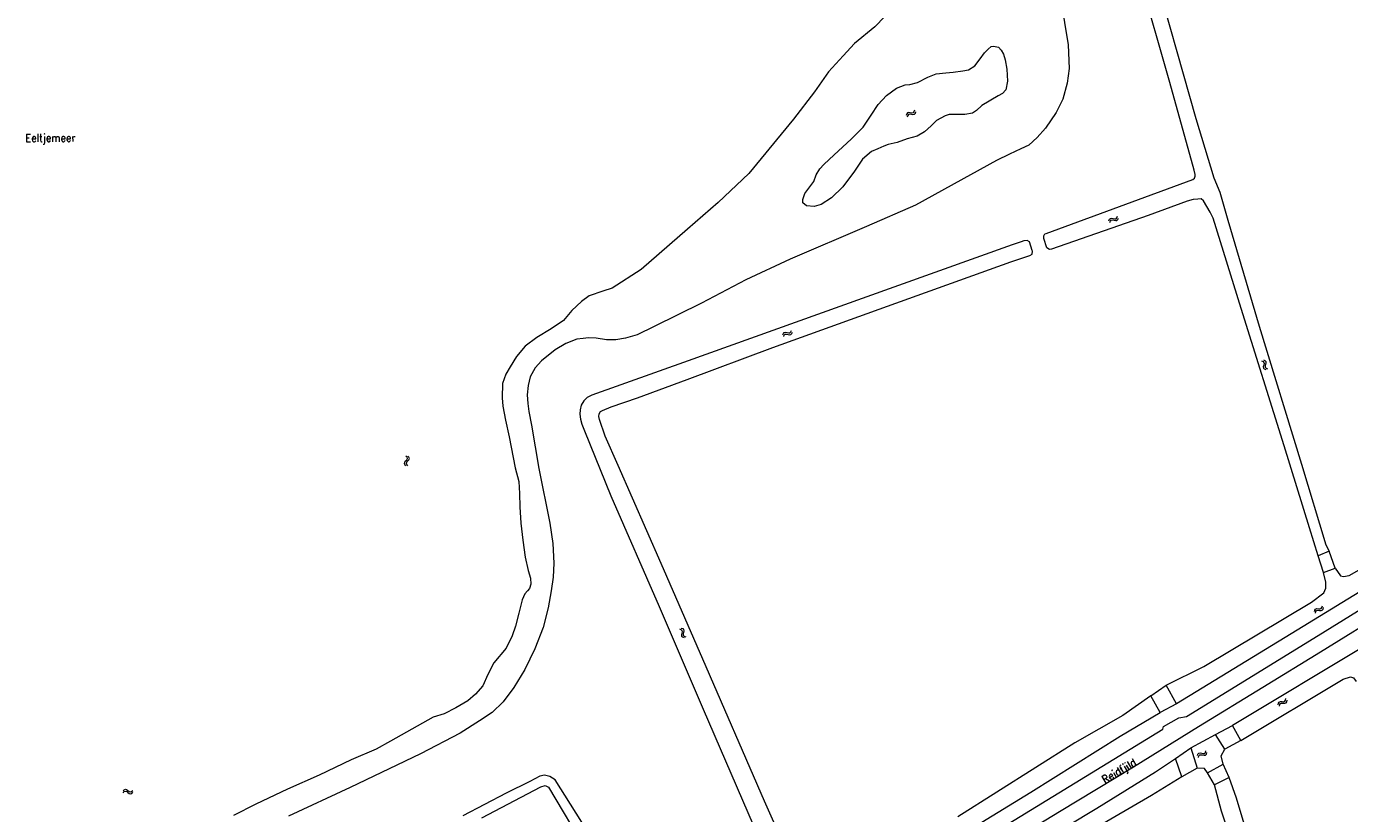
# Model space of a CAD drawing. Header units: metres. Extents: x 189705 to 199106, y 581686 to 588448.
# Tile 113 of 256: x 191460 to 191799, y 587653 to 587855. Entities that reach past the tile are written whole.
import ezdxf

# ---------------------------------------------------------------- set-up
doc = ezdxf.new("R2010")
doc.units = ezdxf.units.M
doc.layers.add('B-WA-OG-GBKN-G', color=7, linetype='Continuous', lineweight=18)
doc.styles.add('Style-STANDARD', font='STANDARD.shx')

msp = doc.modelspace()

# ---------------------------------------------------------------- linework, layer by layer
at = {"layer": 'B-WA-OG-GBKN-G'}
for p, q in [((191685.399, 587832.489), (191685.273, 587832.099)), ((191685.612, 587832.75), (191685.399, 587832.489)), ((191685.659, 587832.065), (191685.533, 587831.676)), ((191685.934, 587832.82), (191685.612, 587832.75)), ((191685.873, 587832.325), (191685.659, 587832.065)), ((191686.194, 587832.395), (191685.873, 587832.325)), ((191686.337, 587832.756), (191685.934, 587832.82)), ((191686.598, 587832.334), (191686.194, 587832.395)), ((191686.748, 587832.7), (191686.337, 587832.756)), ((191687, 587832.272), (191686.598, 587832.334)), ((191687.066, 587832.772), (191686.748, 587832.7)), ((191687.331, 587832.347), (191687, 587832.272)), ((191687.274, 587833.026), (191687.066, 587832.772)), ((191687.4, 587833.413), (191687.274, 587833.026)), ((191687.536, 587832.602), (191687.331, 587832.347)), ((191687.66, 587832.99), (191687.536, 587832.602)), ((191737.196, 587805.126), (191737.35, 587805.503)), ((191737.35, 587805.503), (191737.575, 587805.741)), ((191737.421, 587804.683), (191737.578, 587805.059)), ((191737.575, 587805.741), (191737.91, 587805.789)), ((191737.578, 587805.059), (191737.805, 587805.296)), ((191737.805, 587805.296), (191738.128, 587805.343)), ((191737.91, 587805.789), (191738.306, 587805.696)), ((191738.128, 587805.343), (191738.533, 587805.254)), ((191738.306, 587805.696), (191738.704, 587805.603)), ((191738.533, 587805.254), (191738.93, 587805.159)), ((191738.704, 587805.603), (191739.03, 587805.647)), ((191738.93, 587805.159), (191739.256, 587805.203)), ((191739.03, 587805.647), (191739.264, 587805.889)), ((191739.256, 587805.203), (191739.489, 587805.446)), ((191739.264, 587805.889), (191739.42, 587806.267)), ((191739.489, 587805.446), (191739.645, 587805.824)), ((191653.68, 587775.9), (191653.834, 587776.277)), ((191653.834, 587776.277), (191654.059, 587776.515)), ((191653.905, 587775.457), (191654.062, 587775.833)), ((191654.059, 587776.515), (191654.394, 587776.563)), ((191654.062, 587775.833), (191654.289, 587776.07)), ((191654.289, 587776.07), (191654.612, 587776.117)), ((191654.394, 587776.563), (191654.79, 587776.47)), ((191654.612, 587776.117), (191655.017, 587776.028)), ((191654.79, 587776.47), (191655.188, 587776.377)), ((191655.017, 587776.028), (191655.414, 587775.933)), ((191655.188, 587776.377), (191655.514, 587776.421)), ((191655.414, 587775.933), (191655.74, 587775.977)), ((191655.514, 587776.421), (191655.748, 587776.663)), ((191655.74, 587775.977), (191655.973, 587776.22)), ((191655.748, 587776.663), (191655.904, 587777.041)), ((191655.973, 587776.22), (191656.129, 587776.598)), ((191776.298, 587769.257), (191776.668, 587769.087)), ((191776.668, 587769.087), (191776.897, 587768.851)), ((191776.83, 587768.125), (191776.721, 587767.732)), ((191776.721, 587767.732), (191776.754, 587767.405)), ((191776.748, 587769.466), (191777.12, 587769.299)), ((191776.933, 587768.527), (191776.83, 587768.125)), ((191776.897, 587768.851), (191776.933, 587768.527)), ((191777.12, 587769.299), (191777.35, 587769.066)), ((191777.279, 587768.337), (191777.173, 587767.943)), ((191777.173, 587767.943), (191777.206, 587767.615)), ((191777.206, 587767.615), (191777.44, 587767.373)), ((191777.386, 587768.729), (191777.279, 587768.337)), ((191777.35, 587769.066), (191777.386, 587768.729)), ((191776.754, 587767.405), (191776.989, 587767.163)), ((191776.989, 587767.163), (191777.362, 587766.994)), ((191777.44, 587767.373), (191777.812, 587767.204)), ((191557.156, 587743.616), (191557.424, 587743.924)), ((191557.434, 587744.553), (191557.173, 587744.868)), ((191557.424, 587743.924), (191557.538, 587744.233)), ((191557.538, 587744.233), (191557.434, 587744.553)), ((191557.653, 587743.609), (191557.923, 587743.916)), ((191557.93, 587744.545), (191557.669, 587744.859)), ((191557.923, 587743.916), (191558.036, 587744.225)), ((191558.036, 587744.225), (191557.93, 587744.545)), ((191556.774, 587742.99), (191556.889, 587743.309)), ((191556.879, 587742.68), (191556.774, 587742.99)), ((191557.141, 587742.368), (191556.879, 587742.68)), ((191556.889, 587743.309), (191557.156, 587743.616)), ((191557.275, 587742.986), (191557.385, 587743.293)), ((191557.378, 587742.674), (191557.275, 587742.986)), ((191557.637, 587742.36), (191557.378, 587742.674)), ((191557.385, 587743.293), (191557.653, 587743.609)), ((191791.758, 587706.06), (191791.86, 587706.456)), ((191789.818, 587705.014), (191789.917, 587705.409)), ((191789.917, 587705.409), (191790.107, 587705.676)), ((191790.103, 587704.607), (191790.205, 587705.002)), ((191790.107, 587705.676), (191790.432, 587705.771)), ((191790.205, 587705.002), (191790.397, 587705.268)), ((191790.397, 587705.268), (191790.71, 587705.36)), ((191790.432, 587705.771), (191790.837, 587705.734)), ((191790.71, 587705.36), (191791.124, 587705.328)), ((191790.837, 587705.734), (191791.244, 587705.698)), ((191791.124, 587705.328), (191791.53, 587705.29)), ((191791.244, 587705.698), (191791.561, 587705.788)), ((191791.53, 587705.29), (191791.847, 587705.379)), ((191791.561, 587705.788), (191791.758, 587706.06)), ((191791.847, 587705.379), (191792.043, 587705.653)), ((191792.043, 587705.653), (191792.145, 587706.049)), ((191627.223, 587700.578), (191627.599, 587700.423)), ((191627.599, 587700.423), (191627.837, 587700.196)), ((191627.665, 587700.805), (191628.042, 587700.652)), ((191627.885, 587699.874), (191627.797, 587699.468)), ((191627.837, 587700.196), (191627.885, 587699.874)), ((191628.042, 587700.652), (191628.281, 587700.428)), ((191628.238, 587699.697), (191628.147, 587699.299)), ((191628.33, 587700.093), (191628.238, 587699.697)), ((191628.281, 587700.428), (191628.33, 587700.093)), ((191627.797, 587699.468), (191627.704, 587699.071)), ((191627.704, 587699.071), (191627.749, 587698.745)), ((191627.749, 587698.745), (191627.993, 587698.513)), ((191627.993, 587698.513), (191628.372, 587698.358)), ((191628.147, 587699.299), (191628.193, 587698.973)), ((191628.193, 587698.973), (191628.435, 587698.74)), ((191628.435, 587698.74), (191628.814, 587698.585)), ((191782.441, 587682.332), (191782.519, 587682.733)), ((191780.565, 587681.173), (191780.641, 587681.573)), ((191780.641, 587681.573), (191780.814, 587681.851)), ((191780.814, 587681.851), (191781.133, 587681.965)), ((191780.873, 587680.784), (191780.952, 587681.184)), ((191780.952, 587681.184), (191781.128, 587681.461)), ((191781.128, 587681.461), (191781.435, 587681.571)), ((191781.133, 587681.965), (191781.54, 587681.952)), ((191781.435, 587681.571), (191781.85, 587681.564)), ((191781.54, 587681.952), (191781.948, 587681.94)), ((191781.85, 587681.564), (191782.258, 587681.549)), ((191781.948, 587681.94), (191782.259, 587682.048)), ((191782.258, 587681.549), (191782.569, 587681.657)), ((191782.259, 587682.048), (191782.441, 587682.332)), ((191782.569, 587681.657), (191782.749, 587681.942)), ((191782.749, 587681.942), (191782.827, 587682.344)), ((191761.909, 587668.955), (191762.053, 587669.338)), ((191759.866, 587668.126), (191760.008, 587668.508)), ((191760.008, 587668.508), (191760.225, 587668.753)), ((191760.105, 587667.691), (191760.25, 587668.072)), ((191760.225, 587668.753), (191760.559, 587668.812)), ((191760.25, 587668.072), (191760.47, 587668.316)), ((191760.47, 587668.316), (191760.791, 587668.373)), ((191760.559, 587668.812), (191760.958, 587668.731)), ((191760.791, 587668.373), (191761.198, 587668.297)), ((191760.958, 587668.731), (191761.358, 587668.651)), ((191761.198, 587668.297), (191761.598, 587668.214)), ((191761.358, 587668.651), (191761.683, 587668.706)), ((191761.598, 587668.214), (191761.923, 587668.269)), ((191761.683, 587668.706), (191761.909, 587668.955)), ((191761.923, 587668.269), (191762.148, 587668.52)), ((191762.148, 587668.52), (191762.292, 587668.902)), ((191484.701, 587659.129), (191484.999, 587659.406)), ((191484.999, 587659.406), (191485.303, 587659.528)), ((191485.019, 587658.908), (191485.325, 587659.027)), ((191485.303, 587659.528), (191485.627, 587659.431)), ((191485.325, 587659.027), (191485.638, 587658.935)), ((191485.627, 587659.431), (191485.947, 587659.18)), ((191485.947, 587659.18), (191486.27, 587658.929)), ((191486.898, 587658.954), (191487.198, 587659.231)), ((191484.719, 587658.632), (191485.019, 587658.908)), ((191485.638, 587658.935), (191485.968, 587658.684)), ((191485.968, 587658.684), (191486.288, 587658.431)), ((191486.27, 587658.929), (191486.584, 587658.832)), ((191486.288, 587658.431), (191486.603, 587658.334)), ((191486.584, 587658.832), (191486.898, 587658.954)), ((191486.603, 587658.334), (191486.917, 587658.457)), ((191486.917, 587658.457), (191487.217, 587658.735))]:
    msp.add_line(p, q, dxfattribs=at)
at = {"layer": 'B-WA-OG-GBKN-G', "flags": 128}
for points in [[(191747.905, 587872.072), (191759.423, 587831.285), (191764.034, 587816.131), (191765.601, 587812.479), (191767.651, 587805.25), (191775.675, 587778.12), (191786.558, 587742.769), (191792.753, 587722.122), (191793.627, 587720.478)], [(191790.822, 587719.323), (191788.553, 587726.481), (191782.113, 587747.45), (191771.033, 587782.674), (191763.894, 587805.772), (191763.125, 587807.333), (191761.448, 587810.201), (191760.786, 587810.701), (191759.975, 587810.695), (191758.748, 587810.561), (191757.234, 587810.133), (191747.28, 587806.454), (191722.491, 587797.841), (191721.983, 587797.76), (191721.312, 587798.187), (191720.5, 587800.569), (191720.521, 587801.26), (191720.808, 587801.739), (191721.141, 587801.903), (191722.72, 587802.451), (191758.656, 587815.66), (191759.128, 587816), (191759.304, 587816.526), (191759.271, 587817.012), (191759.068, 587818.116), (191752.825, 587840.518), (191745.069, 587867.768)], [(191682.311, 587859.966), (191677.251, 587854.809), (191672.022, 587850.55), (191669.158, 587847.339), (191665.418, 587843.283), (191661.772, 587838.158), (191656.41, 587831.133), (191644.95, 587817.246), (191637.127, 587809.774), (191629.295, 587803.005), (191617.392, 587792.598), (191609.985, 587787.831), (191607.573, 587787.09), (191604.089, 587785.873), (191602.162, 587784.448), (191599.621, 587782.171), (191597.496, 587779.572), (191594.329, 587777.481), (191590.706, 587775.233), (191587.693, 587773.014), (191585.47, 587770.378), (191583.874, 587767.716)], [(191724.877, 587861.616), (191726.733, 587850.178), (191727.042, 587844.128), (191726.521, 587840.34), (191725.4, 587836.297), (191723.69, 587832.864), (191720.974, 587828.872), (191718.789, 587826.464), (191716.697, 587824.452), (191714.629, 587823.52), (191711.701, 587822.175), (191708.421, 587820.537), (191701.779, 587816.874), (191687.633, 587809.144), (191675.1, 587803.658), (191655.54, 587795.275), (191644.215, 587789.996)], [(191699.801, 587843.495), (191701.232, 587843.814), (191702.869, 587844.805), (191704.186, 587846.627), (191705.321, 587848.136), (191706.261, 587849.07), (191707.033, 587849.74), (191707.67, 587849.822), (191708.894, 587849.565), (191709.565, 587848.83), (191710.234, 587847.806), (191710.649, 587846.302), (191711.036, 587843.958), (191711.253, 587840.893)], [(191711.253, 587840.893), (191710.836, 587838.624), (191709.98, 587837.75), (191708.836, 587837.082), (191704.646, 587834.61), (191703.284, 587833.401), (191702.26, 587832.648), (191700.324, 587832.343), (191698.678, 587832.349), (191696.299, 587832.298), (191695.3, 587831.989), (191693.073, 587830.844), (191691.65, 587829.456), (191689.999, 587827.888), (191688.108, 587826.789), (191685.498, 587826.15), (191682.996, 587825.21), (191680.651, 587824.642), (191679.544, 587824.262), (191677.979, 587823.535), (191676.415, 587822.844), (191674.101, 587820.882), (191671.999, 587817.85), (191669.052, 587813.824), (191666.158, 587810.999), (191663.508, 587809.266), (191661.74, 587808.792), (191659.71, 587808.932), (191658.824, 587809.704), (191658.828, 587810.593), (191659.314, 587812.081), (191661.644, 587815.209), (191662.263, 587816.877), (191663.134, 587818.411), (191664.147, 587819.573), (191666.86, 587822.038), (191671.2, 587825.987), (191674.215, 587829.088), (191676.317, 587832.144), (191678.141, 587834.864), (191680.217, 587837.188), (191682.807, 587839.124), (191685.009, 587839.921), (191686.235, 587840.061), (191688.159, 587840.51), (191690.855, 587841.894), (191692.985, 587842.739), (191695.389, 587843.019), (191697.288, 587843.204), (191699.801, 587843.495)], [(191658.268, 587635.584), (191648.978, 587656.505), (191633.189, 587692.851), (191622.517, 587717.377), (191611.499, 587742.401), (191608.213, 587749.954), (191606.696, 587754.245), (191606.566, 587755.021), (191606.638, 587755.636), (191606.976, 587756.228), (191607.48, 587756.541), (191609.676, 587757.441), (191616.475, 587759.798), (191629.22, 587764.424), (191651.143, 587772.662), (191680.462, 587783.252), (191712.053, 587794.629), (191716.93, 587796.209), (191717.519, 587796.598), (191717.661, 587797.303), (191717.564, 587797.485), (191716.818, 587799.765), (191716.225, 587800.053), (191715.414, 587799.945), (191714.694, 587799.696), (191712.4, 587798.957), (191674.013, 587785.184), (191629.447, 587769.262), (191604.734, 587760.458), (191603.594, 587759.821), (191602.695, 587759.005), (191602.076, 587757.91), (191601.778, 587756.724), (191601.69, 587755.613), (191601.853, 587754.3), (191602.226, 587753.062), (191602.848, 587751.306), (191609.667, 587734.634)], [(191644.215, 587789.996), (191632.852, 587784.036), (191620.693, 587778.049), (191616.363, 587775.911), (191613.429, 587775.024), (191610.954, 587774.614), (191608.557, 587774.63), (191605.854, 587775.051), (191603.952, 587775.101), (191602.56, 587774.988), (191600.944, 587774.785), (191598.076, 587773.657), (191595.407, 587772.08), (191591.837, 587769.207), (191590.272, 587767.47), (191588.954, 587765.17), (191588.457, 587762.949), (191588.227, 587760.581), (191588.403, 587758.358), (191588.626, 587756.301), (191589.295, 587752.757), (191591.228, 587741.667), (191594.034, 587727.705), (191594.771, 587722.483), (191595.02, 587717.457), (191594.84, 587713.816), (191594.394, 587710.378), (191593.585, 587706.01), (191592.284, 587700.947), (191590.152, 587695.441), (191587.579, 587690.201), (191584.749, 587685.537), (191582.071, 587681.923), (191579.267, 587679.195), (191576.004, 587677.012), (191571.059, 587673.877), (191560.888, 587668.631), (191542.871, 587659.929), (191527.056, 587652.621)], [(191583.874, 587767.716), (191582.699, 587765.84), (191581.914, 587763.434), (191581.814, 587759.782), (191581.966, 587757.618), (191582.629, 587754.038), (191583.56, 587749.781), (191585.116, 587741.845), (191586.062, 587738.313), (191586.247, 587735.239), (191586.333, 587731.894), (191586.576, 587727.689), (191587.064, 587723.322), (191587.712, 587718.955), (191588.451, 587715.521), (191589.059, 587713.588), (191589.11, 587712.063), (191588.799, 587710.958), (191588.255, 587710.333), (191587.65, 587709.548), (191586.967, 587708.048), (191586.106, 587704.621), (191585.233, 587701.329), (191584.326, 587698.787), (191582.815, 587695.695), (191579.69, 587691.858), (191578.13, 587688.926), (191576.829, 587686.004), (191574.952, 587683.847), (191573.052, 587682.133), (191569.923, 587680.338), (191566.917, 587678.861), (191564.111, 587677.986), (191553.171, 587671.843), (191549.536, 587669.741), (191543.17, 587667.036), (191534.906, 587663.132), (191526.802, 587659.519), (191518.704, 587655.681), (191512.987, 587652.757)], [(191609.667, 587734.634), (191622.003, 587706.339), (191633.272, 587680.055), (191650.408, 587640.304), (191655.554, 587630.011), (191655.753, 587629.088), (191655.679, 587628.097), (191655.46, 587627.427), (191655.081, 587626.876), (191654.996, 587626.388)], [(191795.101, 587716.147), (191796.464, 587714.215), (191797.278, 587714.042), (191798.684, 587714.264), (191802.457, 587716.41), (191814.812, 587724.031), (191822.266, 587728.735)], [(191824.762, 587724.44), (191814.442, 587717.989), (191783.892, 587699.32), (191754.485, 587681.368)], [(191793.627, 587720.478), (191790.822, 587719.323)], [(191795.101, 587716.147), (191793.627, 587720.478)], [(191792.136, 587715.04), (191790.822, 587719.323)], [(191606.844, 587587.117), (191625.095, 587598.028), (191641.59, 587608.18), (191670.965, 587625.901), (191708.741, 587649.041), (191750.972, 587674.915), (191751.202, 587675.626), (191755.122, 587677.803), (191757.08, 587678.179), (191789.689, 587698.231), (191816.061, 587714.561)], [(191751.845, 587686.151), (191761.506, 587690.917), (191789.078, 587707.395), (191792.217, 587709.819), (191792.768, 587711.04), (191792.744, 587712.547), (191792.136, 587715.04)], [(191830.241, 587713.717), (191803.248, 587696.49), (191768.869, 587675.84)], [(191792.136, 587715.04), (191795.101, 587716.147)], [(191474.813, 587508.898), (191476.164, 587510.674), (191477.948, 587512.448), (191479.475, 587513.461), (191481.868, 587514.752), (191500.29, 587523.095), (191526.117, 587534.648), (191550.669, 587548.655), (191562.918, 587555.757), (191571.399, 587560.744), (191592.984, 587573.781), (191611.375, 587584.698), (191629.556, 587595.706), (191650.182, 587608.592), (191672.099, 587621.933), (191686.761, 587630.692), (191703.358, 587640.946), (191724.512, 587653.858), (191743.45, 587665.3), (191760.149, 587675.579), (191776.644, 587685.655), (191791.353, 587694.751), (191809.026, 587705.657)], [(191747.901, 587683.431), (191751.845, 587686.151)], [(191754.485, 587681.368), (191751.845, 587686.151)], [(191770.985, 587671.98), (191797.173, 587687.737), (191799.075, 587688.285), (191799.824, 587688.085), (191800.513, 587687.157)], [(191747.901, 587683.431), (191740.729, 587678.386), (191728.458, 587671.405), (191698.483, 587652.445)], [(191750.35, 587679.146), (191747.901, 587683.431)], [(191754.485, 587681.368), (191750.35, 587679.146)], [(191659.049, 587623.041), (191660.19, 587623.798), (191674.172, 587632.471), (191694.777, 587645.038), (191717.176, 587658.782), (191740.12, 587673.095), (191750.35, 587679.146)], [(191758.16, 587670.104), (191764.507, 587673.528)], [(191764.507, 587673.528), (191768.869, 587675.84)], [(191766.885, 587669.798), (191764.507, 587673.528)], [(191770.985, 587671.98), (191768.869, 587675.84)], [(191754.212, 587667.421), (191758.16, 587670.104)], [(191758.16, 587670.104), (191759.84, 587664.891)], [(191766.448, 587665.911), (191765.962, 587668.051), (191766.885, 587669.798)], [(191770.985, 587671.98), (191766.885, 587669.798)], [(191656.563, 587607.616), (191667.579, 587614.619), (191686.104, 587625.889), (191712.443, 587641.652), (191734.077, 587654.649), (191749.147, 587663.979), (191754.212, 587667.421)], [(191755.892, 587662.731), (191754.212, 587667.421)], [(191762.458, 587663.763), (191766.448, 587665.911)], [(191768.009, 587662.553), (191766.448, 587665.911)], [(191617.94, 587626.148), (191595.39, 587661.935), (191594.009, 587662.806), (191592.67, 587663.082), (191591.416, 587662.891), (191588.929, 587661.51), (191582.83, 587658.513), (191571.725, 587652.751)], [(191755.892, 587662.731), (191748.071, 587657.906), (191721.546, 587642.445), (191693.352, 587625.263), (191672.959, 587612.052), (191660.025, 587605.187), (191658.384, 587604.121)], [(191759.84, 587664.891), (191755.892, 587662.731)], [(191762.458, 587663.763), (191761.678, 587664.85), (191759.84, 587664.891)], [(191764.221, 587660.653), (191762.458, 587663.763)], [(191768.009, 587662.553), (191764.221, 587660.653)], [(191820.022, 587500), (191819.816, 587500.672), (191814.72, 587516.886), (191809.555, 587533.471), (191804.557, 587549.561), (191799.523, 587564.779), (191795.251, 587578.249), (191790.162, 587594.411), (191784.53, 587611.694), (191778.242, 587630.893), (191772.835, 587647.219), (191769.904, 587657.261), (191768.009, 587662.553)], [(191576.588, 587652.19), (191591.69, 587660.139), (191592.836, 587660.443), (191593.654, 587660.045), (191603.356, 587643.798)], [(191815.233, 587500), (191811.491, 587511.469), (191806.44, 587527.325), (191801.617, 587543.095), (191797.647, 587555.51), (191793.86, 587568.289), (191789.566, 587581.128), (191785.494, 587594.226), (191781.099, 587607.996), (191777.173, 587620.007), (191773.29, 587631.465), (191769.52, 587643.319), (191765.992, 587653.871), (191764.221, 587660.653)]]:
    msp.add_lwpolyline(points, dxfattribs=at)

# ---------------------------------------------------------------- texts
at = {"layer": 'B-WA-OG-GBKN-G', "style": 'Style-STANDARD'}
for s, rotation, p in [('Eeltjemeer', 0.22918, (191459.703, 587825.336)), ('Reidfjild', 30.33481, (191736.125, 587660.931))]:
    msp.add_text(s, height=2, rotation=rotation, dxfattribs=at).set_placement(p)

doc.saveas('drawing.dxf')
